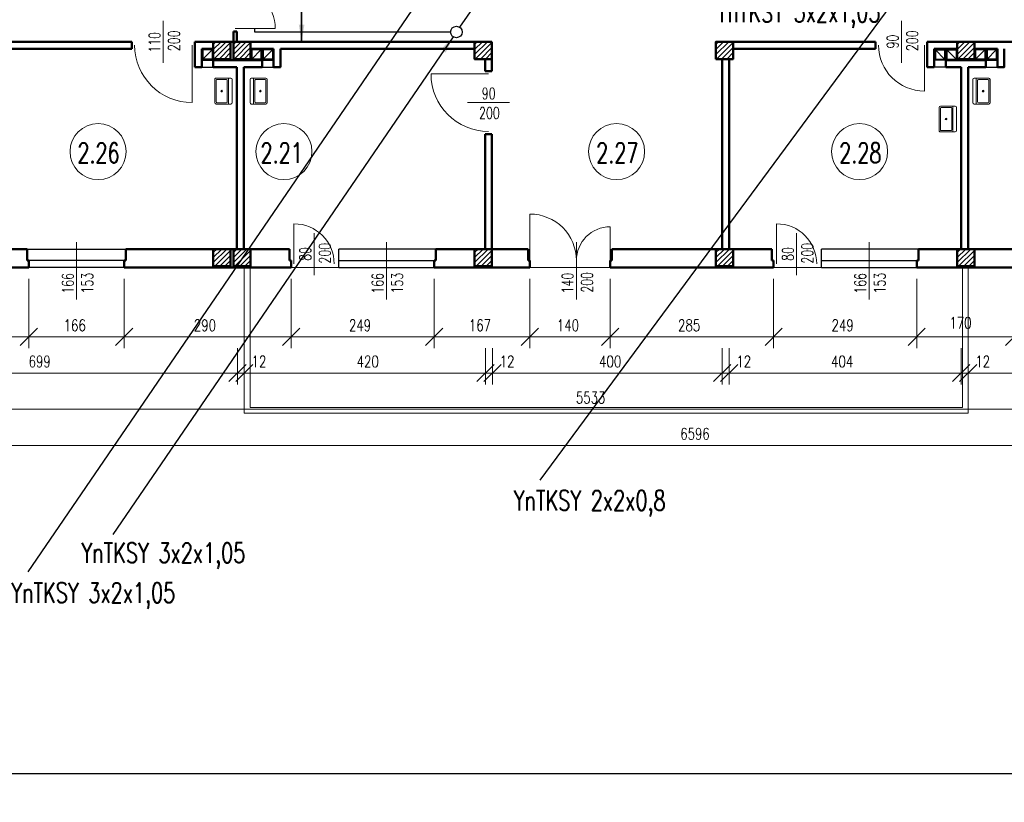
# Model space of a CAD drawing. Header units: millimetres. Extents: x -56112 to 30506, y -136199 to -2178.
# Tile 17 of 45: x -22526 to -5386, y -105999 to -92370. Entities that reach past the tile are written whole.
import ezdxf
from ezdxf.enums import TextEntityAlignment as Align

# ---------------------------------------------------------------- set-up
doc = ezdxf.new("R2010")
doc.units = ezdxf.units.MM
doc.header["$LTSCALE"] = 10
doc.header["$MEASUREMENT"] = 0
doc.header["$PDMODE"] = 35
doc.layers.get('0').update_dxf_attribs({"lineweight": 15})
for name, color, linetype, lineweight in [('L001', 1, 'Continuous', 18), ('L002', 2, 'Continuous', 25), ('L003', 3, 'Continuous', 50)]:
    doc.layers.add(name, color=color, linetype=linetype, lineweight=lineweight)
doc.layers.add('L004', color=4, linetype='Continuous')
doc.styles.get("Standard").update_dxf_attribs({"font": 'simplex.shx', "width": 0.75, "height": 200})
doc.dimstyles.new('1_100', dxfattribs={"dimtxt": 200, "dimasz": 300, "dimexe": 200, "dimexo": 200, "dimgap": 100, "dimtad": 1, "dimdec": 0, "dimlfac": 0.1, "dimtxsty": 'Standard', "dimblk": 'OBLIQUE', "dimcen": 250, "dimdle": 2, "dimclrt": 2, "dimadec": 0, "dimazin": 0, "dimtfac": 1, "dimtdec": 0, "dimtmove": 1, "dimatfit": 3, "dimfxl": 1, "dimarcsym": 0})
pattern_1 = [(45, (-29400, -54957.545), (-44.19417, 44.19417), [])]
pattern_2 = [(45, (-29750, -54957.545), (-44.19417, 44.19417), [])]
pattern_3 = [(45, (-25200, -54957.545), (-44.19417, 44.19417), [])]
pattern_4 = [(45, (-21000, -54957.545), (-44.19417, 44.19417), [])]
pattern_5 = [(45, (-16800, -54957.545), (-44.19417, 44.19417), [])]

# ---------------------------------------------------------------- blocks, each defined once
blk = doc.blocks.new('Zlewozmywak pojedyńczy - góra')
blk.add_line((-15, -3.999996), (15, -3.999996))
for points in [[(-13.5, 0), (13.5, 0)], [(-15, -18.499996), (-15, -1.5)], [(-13.5, -17.499996), (-13.5, -6.499996)], [(-12.5, -5.499996), (12.5, -5.499996)], [(13.5, -6.499996), (13.5, -17.499996)], [(15, -1.5), (15, -18.499996)], [(13.5, -19.999996), (-13.5, -19.999996)], [(12.5, -18.499996), (-12.5, -18.499996)]]:
    blk.add_lwpolyline(points)
for radius in [1, 0.5]:
    blk.add_circle((0, -11.999996), radius)
for centre, radius, start, end in [((-13.5, -1.5), 1.5, 90, 180), ((-12.5, -6.499996), 1, 90, 180), ((12.5, -6.499996), 1, 0, 90), ((13.5, -1.5), 1.5, 0, 90), ((-13.5, -18.499996), 1.5, 180, 270), ((-12.5, -17.499996), 1, 180, 270), ((12.5, -17.499996), 1, 270, 0), ((13.5, -18.499996), 1.5, 270, 0)]:
    blk.add_arc(centre, radius, start, end)
blk = doc.blocks.new('_Oblique')
at = {"layer": 'L004', "color": 0, "lineweight": -2}
blk.add_line((-0.5, -0.5), (0.5, 0.5), dxfattribs=at)
blk = doc.blocks.new('*D1933')
at = {"layer": 'Defpoints'}
for p in [(-43796, -93024), (22164, -95784), (-10767, -99582), (22164, -99783)]:
    blk.add_point(p, dxfattribs=at)
at = {"layer": 'L001'}
for p, q in [((-43796, -93224), (-43796, -99983)), ((22164, -95984), (22164, -99983)), ((-43796, -99783), (22164, -99783))]:
    blk.add_line(p, q, dxfattribs=at)
at = {"layer": 'L001', "xscale": 300, "yscale": 300, "zscale": 300, "rotation": 180}
blk.add_blockref('_Oblique', (-43796, -99783), dxfattribs=at)
at = {"layer": 'L001', "xscale": 300, "yscale": 300, "zscale": 300}
blk.add_blockref('_Oblique', (22164, -99783), dxfattribs=at)
at = {"layer": 'L001', "color": 2, "linetype": 'Continuous', "width": 0.75}
blk.add_text('6596', height=200, dxfattribs=at).set_placement((-11028, -99582), align=Align.MIDDLE_LEFT)
blk = doc.blocks.new('*D1934')
at = {"layer": 'Defpoints'}
for p in [(-40196, -96684), (15134, -96684), (-12580, -98952), (15134, -99153)]:
    blk.add_point(p, dxfattribs=at)
at = {"layer": 'L001'}
for p, q in [((-40196, -96884), (-40196, -99353)), ((15134, -96884), (15134, -99353)), ((-40196, -99153), (15134, -99153))]:
    blk.add_line(p, q, dxfattribs=at)
at = {"layer": 'L001', "xscale": 300, "yscale": 300, "zscale": 300, "rotation": 180}
blk.add_blockref('_Oblique', (-40196, -99153), dxfattribs=at)
at = {"layer": 'L001', "xscale": 300, "yscale": 300, "zscale": 300}
blk.add_blockref('_Oblique', (15134, -99153), dxfattribs=at)
at = {"layer": 'L001', "color": 2, "linetype": 'Continuous', "width": 0.75}
blk.add_text('5533', height=200, dxfattribs=at).set_placement((-12844, -98952), align=Align.MIDDLE_LEFT)
blk = doc.blocks.new('*D1947')
at = {"layer": 'Defpoints'}
for p in [(-6016, -97893), (-1936, -97893), (-4025, -98322), (-6016, -98523)]:
    blk.add_point(p, dxfattribs=at)
at = {"layer": 'L001'}
for p, q in [((-6016, -98093), (-6016, -98723)), ((-1936, -98093), (-1936, -98723)), ((-1936, -98523), (-6016, -98523))]:
    blk.add_line(p, q, dxfattribs=at)
at = {"layer": 'L001', "xscale": 300, "yscale": 300, "zscale": 300, "rotation": 180}
blk.add_blockref('_Oblique', (-6016, -98523), dxfattribs=at)
at = {"layer": 'L001', "xscale": 300, "yscale": 300, "zscale": 300}
blk.add_blockref('_Oblique', (-1936, -98523), dxfattribs=at)
at = {"layer": 'L001', "color": 2, "linetype": 'Continuous', "width": 0.75}
blk.add_text('408', height=200, dxfattribs=at).set_placement((-4218, -98322), align=Align.MIDDLE_LEFT)
blk = doc.blocks.new('*D1956')
at = {"layer": 'Defpoints'}
for p in [(-14296, -97893), (-10296, -97893), (-12247, -98322), (-14296, -98523)]:
    blk.add_point(p, dxfattribs=at)
at = {"layer": 'L001'}
for p, q in [((-14296, -98093), (-14296, -98723)), ((-10296, -98093), (-10296, -98723)), ((-10296, -98523), (-14296, -98523))]:
    blk.add_line(p, q, dxfattribs=at)
at = {"layer": 'L001', "xscale": 300, "yscale": 300, "zscale": 300, "rotation": 180}
blk.add_blockref('_Oblique', (-14296, -98523), dxfattribs=at)
at = {"layer": 'L001', "xscale": 300, "yscale": 300, "zscale": 300}
blk.add_blockref('_Oblique', (-10296, -98523), dxfattribs=at)
at = {"layer": 'L001', "color": 2, "linetype": 'Continuous', "width": 0.75}
blk.add_text('400', height=200, dxfattribs=at).set_placement((-12440, -98322), align=Align.MIDDLE_LEFT)
blk = doc.blocks.new('*D1957')
at = {"layer": 'Defpoints'}
for p in [(-12246, -96684), (-9401, -96684), (-10873, -97692), (-9401, -97893)]:
    blk.add_point(p, dxfattribs=at)
at = {"layer": 'L001'}
for p, q in [((-12246, -96884), (-12246, -98093)), ((-9401, -96884), (-9401, -98093)), ((-12246, -97893), (-9401, -97893))]:
    blk.add_line(p, q, dxfattribs=at)
at = {"layer": 'L001', "xscale": 300, "yscale": 300, "zscale": 300, "rotation": 180}
blk.add_blockref('_Oblique', (-12246, -97893), dxfattribs=at)
at = {"layer": 'L001', "xscale": 300, "yscale": 300, "zscale": 300}
blk.add_blockref('_Oblique', (-9401, -97893), dxfattribs=at)
at = {"layer": 'L001', "color": 2, "linetype": 'Continuous', "width": 0.75}
blk.add_text('285', height=200, dxfattribs=at).set_placement((-11065, -97692), align=Align.MIDDLE_LEFT)
blk = doc.blocks.new('*D1958')
at = {"layer": 'Defpoints'}
for p in [(-18616, -97893), (-14416, -97893), (-16467, -98322), (-18616, -98523)]:
    blk.add_point(p, dxfattribs=at)
at = {"layer": 'L001'}
for p, q in [((-18616, -98093), (-18616, -98723)), ((-14416, -98093), (-14416, -98723)), ((-14416, -98523), (-18616, -98523))]:
    blk.add_line(p, q, dxfattribs=at)
at = {"layer": 'L001', "xscale": 300, "yscale": 300, "zscale": 300, "rotation": 180}
blk.add_blockref('_Oblique', (-18616, -98523), dxfattribs=at)
at = {"layer": 'L001', "xscale": 300, "yscale": 300, "zscale": 300}
blk.add_blockref('_Oblique', (-14416, -98523), dxfattribs=at)
at = {"layer": 'L001', "color": 2, "linetype": 'Continuous', "width": 0.75}
blk.add_text('420', height=200, dxfattribs=at).set_placement((-16660, -98322), align=Align.MIDDLE_LEFT)
blk = doc.blocks.new('*D1959')
at = {"layer": 'Defpoints'}
for p in [(-13646, -96684), (-12246, -96684), (-12995, -97692), (-12246, -97893)]:
    blk.add_point(p, dxfattribs=at)
at = {"layer": 'L001'}
for p, q in [((-13646, -96884), (-13646, -98093)), ((-12246, -96884), (-12246, -98093)), ((-13646, -97893), (-12246, -97893))]:
    blk.add_line(p, q, dxfattribs=at)
at = {"layer": 'L001', "xscale": 300, "yscale": 300, "zscale": 300, "rotation": 180}
blk.add_blockref('_Oblique', (-13646, -97893), dxfattribs=at)
at = {"layer": 'L001', "xscale": 300, "yscale": 300, "zscale": 300}
blk.add_blockref('_Oblique', (-12246, -97893), dxfattribs=at)
at = {"layer": 'L001', "color": 2, "linetype": 'Continuous', "width": 0.75}
blk.add_text('140', height=200, dxfattribs=at).set_placement((-13174, -97692), align=Align.MIDDLE_LEFT)
blk = doc.blocks.new('*D1605')
at = {"layer": 'Defpoints'}
for p in [(-14416, -97893), (-14296, -97893), (-14416, -98523), (-14063, -98523)]:
    blk.add_point(p, dxfattribs=at)
at = {"layer": 'L001'}
for p, q in [((-14416, -98093), (-14416, -98723)), ((-14296, -98093), (-14296, -98723)), ((-14418, -98523), (-14416, -98523)), ((-14296, -98523), (-14416, -98523)), ((-13956, -98523), (-14296, -98523))]:
    blk.add_line(p, q, dxfattribs=at)
at = {"layer": 'L001', "xscale": 300, "yscale": 300, "zscale": 300}
blk.add_blockref('_Oblique', (-14416, -98523), dxfattribs=at)
at = {"layer": 'L001', "xscale": 300, "yscale": 300, "zscale": 300, "rotation": 180}
blk.add_blockref('_Oblique', (-14296, -98523), dxfattribs=at)
at = {"layer": 'L001', "color": 2, "linetype": 'Continuous', "width": 0.75}
blk.add_text('12', height=200, dxfattribs=at).set_placement((-14170, -98323), align=Align.MIDDLE_LEFT)
blk = doc.blocks.new('*D1960')
at = {"layer": 'Defpoints'}
for p in [(-15311, -96684), (-13646, -96684), (-14528, -97692), (-13646, -97893)]:
    blk.add_point(p, dxfattribs=at)
at = {"layer": 'L001'}
for p, q in [((-15311, -96884), (-15311, -98093)), ((-13646, -96884), (-13646, -98093)), ((-15311, -97893), (-13646, -97893))]:
    blk.add_line(p, q, dxfattribs=at)
at = {"layer": 'L001', "xscale": 300, "yscale": 300, "zscale": 300, "rotation": 180}
blk.add_blockref('_Oblique', (-15311, -97893), dxfattribs=at)
at = {"layer": 'L001', "xscale": 300, "yscale": 300, "zscale": 300}
blk.add_blockref('_Oblique', (-13646, -97893), dxfattribs=at)
at = {"layer": 'L001', "color": 2, "linetype": 'Continuous', "width": 0.75}
blk.add_text('167', height=200, dxfattribs=at).set_placement((-14706, -97692), align=Align.MIDDLE_LEFT)
blk = doc.blocks.new('*D1961')
at = {"layer": 'Defpoints'}
for p in [(-6911, -96684), (-5216, -96684), (-6164, -97649), (-5216, -97893)]:
    blk.add_point(p, dxfattribs=at)
at = {"layer": 'L001'}
for p, q in [((-6911, -96884), (-6911, -98093)), ((-5216, -96884), (-5216, -98093)), ((-6911, -97893), (-5216, -97893))]:
    blk.add_line(p, q, dxfattribs=at)
at = {"layer": 'L001', "xscale": 300, "yscale": 300, "zscale": 300, "rotation": 180}
blk.add_blockref('_Oblique', (-6911, -97893), dxfattribs=at)
at = {"layer": 'L001', "xscale": 300, "yscale": 300, "zscale": 300}
blk.add_blockref('_Oblique', (-5216, -97893), dxfattribs=at)
at = {"layer": 'L001', "color": 2, "linetype": 'Continuous', "width": 0.75}
blk.add_text('170', height=200, dxfattribs=at).set_placement((-6342, -97649), align=Align.MIDDLE_LEFT)
blk = doc.blocks.new('*D1962')
at = {"layer": 'Defpoints'}
for p in [(-9401, -96684), (-6911, -96684), (-8205, -97692), (-6911, -97893)]:
    blk.add_point(p, dxfattribs=at)
at = {"layer": 'L001'}
for p, q in [((-9401, -96884), (-9401, -98093)), ((-6911, -96884), (-6911, -98093)), ((-9401, -97893), (-6911, -97893))]:
    blk.add_line(p, q, dxfattribs=at)
at = {"layer": 'L001', "xscale": 300, "yscale": 300, "zscale": 300, "rotation": 180}
blk.add_blockref('_Oblique', (-9401, -97893), dxfattribs=at)
at = {"layer": 'L001', "xscale": 300, "yscale": 300, "zscale": 300}
blk.add_blockref('_Oblique', (-6911, -97893), dxfattribs=at)
at = {"layer": 'L001', "color": 2, "linetype": 'Continuous', "width": 0.75}
blk.add_text('249', height=200, dxfattribs=at).set_placement((-8394, -97692), align=Align.MIDDLE_LEFT)
blk = doc.blocks.new('*D1609')
at = {"layer": 'Defpoints'}
for p in [(-6136, -97893), (-6016, -97893), (-6136, -98523), (-5783, -98523)]:
    blk.add_point(p, dxfattribs=at)
at = {"layer": 'L001'}
for p, q in [((-6136, -98093), (-6136, -98723)), ((-6016, -98093), (-6016, -98723)), ((-6138, -98523), (-6136, -98523)), ((-6016, -98523), (-6136, -98523)), ((-5676, -98523), (-6016, -98523))]:
    blk.add_line(p, q, dxfattribs=at)
at = {"layer": 'L001', "xscale": 300, "yscale": 300, "zscale": 300}
blk.add_blockref('_Oblique', (-6136, -98523), dxfattribs=at)
at = {"layer": 'L001', "xscale": 300, "yscale": 300, "zscale": 300, "rotation": 180}
blk.add_blockref('_Oblique', (-6016, -98523), dxfattribs=at)
at = {"layer": 'L001', "color": 2, "linetype": 'Continuous', "width": 0.75}
blk.add_text('12', height=200, dxfattribs=at).set_placement((-5890, -98323), align=Align.MIDDLE_LEFT)
blk = doc.blocks.new('*D1967')
at = {"layer": 'Defpoints'}
for p in [(-25726, -97893), (-18736, -97893), (-22182, -98322), (-25726, -98523)]:
    blk.add_point(p, dxfattribs=at)
at = {"layer": 'L001'}
for p, q in [((-25726, -98093), (-25726, -98723)), ((-18736, -98093), (-18736, -98723)), ((-18736, -98523), (-25726, -98523))]:
    blk.add_line(p, q, dxfattribs=at)
at = {"layer": 'L001', "xscale": 300, "yscale": 300, "zscale": 300, "rotation": 180}
blk.add_blockref('_Oblique', (-25726, -98523), dxfattribs=at)
at = {"layer": 'L001', "xscale": 300, "yscale": 300, "zscale": 300}
blk.add_blockref('_Oblique', (-18736, -98523), dxfattribs=at)
at = {"layer": 'L001', "color": 2, "linetype": 'Continuous', "width": 0.75}
blk.add_text('699', height=200, dxfattribs=at).set_placement((-22371, -98322), align=Align.MIDDLE_LEFT)
blk = doc.blocks.new('*D1974')
at = {"layer": 'Defpoints'}
for p in [(-17801, -96684), (-15311, -96684), (-16605, -97692), (-15311, -97893)]:
    blk.add_point(p, dxfattribs=at)
at = {"layer": 'L001'}
for p, q in [((-17801, -96884), (-17801, -98093)), ((-15311, -96884), (-15311, -98093)), ((-17801, -97893), (-15311, -97893))]:
    blk.add_line(p, q, dxfattribs=at)
at = {"layer": 'L001', "xscale": 300, "yscale": 300, "zscale": 300, "rotation": 180}
blk.add_blockref('_Oblique', (-17801, -97893), dxfattribs=at)
at = {"layer": 'L001', "xscale": 300, "yscale": 300, "zscale": 300}
blk.add_blockref('_Oblique', (-15311, -97893), dxfattribs=at)
at = {"layer": 'L001', "color": 2, "linetype": 'Continuous', "width": 0.75}
blk.add_text('249', height=200, dxfattribs=at).set_placement((-16794, -97692), align=Align.MIDDLE_LEFT)
blk = doc.blocks.new('*D1626')
at = {"layer": 'Defpoints'}
for p in [(-18736, -97893), (-18616, -97893), (-18736, -98523), (-18383, -98523)]:
    blk.add_point(p, dxfattribs=at)
at = {"layer": 'L001'}
for p, q in [((-18736, -98093), (-18736, -98723)), ((-18616, -98093), (-18616, -98723)), ((-18738, -98523), (-18736, -98523)), ((-18616, -98523), (-18736, -98523)), ((-18276, -98523), (-18616, -98523))]:
    blk.add_line(p, q, dxfattribs=at)
at = {"layer": 'L001', "xscale": 300, "yscale": 300, "zscale": 300}
blk.add_blockref('_Oblique', (-18736, -98523), dxfattribs=at)
at = {"layer": 'L001', "xscale": 300, "yscale": 300, "zscale": 300, "rotation": 180}
blk.add_blockref('_Oblique', (-18616, -98523), dxfattribs=at)
at = {"layer": 'L001', "color": 2, "linetype": 'Continuous', "width": 0.75}
blk.add_text('12', height=200, dxfattribs=at).set_placement((-18490, -98323), align=Align.MIDDLE_LEFT)
blk = doc.blocks.new('*D1975')
at = {"layer": 'Defpoints'}
for p in [(-22366, -96684), (-20706, -96684), (-21585, -97692), (-20706, -97893)]:
    blk.add_point(p, dxfattribs=at)
at = {"layer": 'L001'}
for p, q in [((-22366, -96884), (-22366, -98093)), ((-20706, -96884), (-20706, -98093)), ((-22366, -97893), (-20706, -97893))]:
    blk.add_line(p, q, dxfattribs=at)
at = {"layer": 'L001', "xscale": 300, "yscale": 300, "zscale": 300, "rotation": 180}
blk.add_blockref('_Oblique', (-22366, -97893), dxfattribs=at)
at = {"layer": 'L001', "xscale": 300, "yscale": 300, "zscale": 300}
blk.add_blockref('_Oblique', (-20706, -97893), dxfattribs=at)
at = {"layer": 'L001', "color": 2, "linetype": 'Continuous', "width": 0.75}
blk.add_text('166', height=200, dxfattribs=at).set_placement((-21760, -97692), align=Align.MIDDLE_LEFT)
blk = doc.blocks.new('*D1976')
at = {"layer": 'Defpoints'}
for p in [(-24066, -96684), (-22366, -96684), (-23265, -97692), (-22366, -97893)]:
    blk.add_point(p, dxfattribs=at)
at = {"layer": 'L001'}
for p, q in [((-24066, -96884), (-24066, -98093)), ((-22366, -96884), (-22366, -98093)), ((-24066, -97893), (-22366, -97893))]:
    blk.add_line(p, q, dxfattribs=at)
at = {"layer": 'L001', "xscale": 300, "yscale": 300, "zscale": 300, "rotation": 180}
blk.add_blockref('_Oblique', (-24066, -97893), dxfattribs=at)
at = {"layer": 'L001', "xscale": 300, "yscale": 300, "zscale": 300}
blk.add_blockref('_Oblique', (-22366, -97893), dxfattribs=at)
at = {"layer": 'L001', "color": 2, "linetype": 'Continuous', "width": 0.75}
blk.add_text('170', height=200, dxfattribs=at).set_placement((-23444, -97692), align=Align.MIDDLE_LEFT)
blk = doc.blocks.new('*D1990')
at = {"layer": 'Defpoints'}
for p in [(-10176, -97893), (-6136, -97893), (-8205, -98322), (-10176, -98523)]:
    blk.add_point(p, dxfattribs=at)
at = {"layer": 'L001'}
for p, q in [((-10176, -98093), (-10176, -98723)), ((-6136, -98093), (-6136, -98723)), ((-6136, -98523), (-10176, -98523))]:
    blk.add_line(p, q, dxfattribs=at)
at = {"layer": 'L001', "xscale": 300, "yscale": 300, "zscale": 300, "rotation": 180}
blk.add_blockref('_Oblique', (-10176, -98523), dxfattribs=at)
at = {"layer": 'L001', "xscale": 300, "yscale": 300, "zscale": 300}
blk.add_blockref('_Oblique', (-6136, -98523), dxfattribs=at)
at = {"layer": 'L001', "color": 2, "linetype": 'Continuous', "width": 0.75}
blk.add_text('404', height=200, dxfattribs=at).set_placement((-8401, -98322), align=Align.MIDDLE_LEFT)
blk = doc.blocks.new('*D1702')
at = {"layer": 'Defpoints'}
for p in [(-10296, -97893), (-10176, -97893), (-10296, -98523), (-9943, -98523)]:
    blk.add_point(p, dxfattribs=at)
at = {"layer": 'L001'}
for p, q in [((-10296, -98093), (-10296, -98723)), ((-10176, -98093), (-10176, -98723)), ((-10298, -98523), (-10296, -98523)), ((-10176, -98523), (-10296, -98523)), ((-9836, -98523), (-10176, -98523))]:
    blk.add_line(p, q, dxfattribs=at)
at = {"layer": 'L001', "xscale": 300, "yscale": 300, "zscale": 300}
blk.add_blockref('_Oblique', (-10296, -98523), dxfattribs=at)
at = {"layer": 'L001', "xscale": 300, "yscale": 300, "zscale": 300, "rotation": 180}
blk.add_blockref('_Oblique', (-10176, -98523), dxfattribs=at)
at = {"layer": 'L001', "color": 2, "linetype": 'Continuous', "width": 0.75}
blk.add_text('12', height=200, dxfattribs=at).set_placement((-10050, -98323), align=Align.MIDDLE_LEFT)
blk = doc.blocks.new('*D1991')
at = {"layer": 'Defpoints'}
for p in [(-20706, -96684), (-17801, -96684), (-19303, -97692), (-17801, -97893)]:
    blk.add_point(p, dxfattribs=at)
at = {"layer": 'L001'}
for p, q in [((-20706, -96884), (-20706, -98093)), ((-17801, -96884), (-17801, -98093)), ((-20706, -97893), (-17801, -97893))]:
    blk.add_line(p, q, dxfattribs=at)
at = {"layer": 'L001', "xscale": 300, "yscale": 300, "zscale": 300, "rotation": 180}
blk.add_blockref('_Oblique', (-20706, -97893), dxfattribs=at)
at = {"layer": 'L001', "xscale": 300, "yscale": 300, "zscale": 300}
blk.add_blockref('_Oblique', (-17801, -97893), dxfattribs=at)
at = {"layer": 'L001', "color": 2, "linetype": 'Continuous', "width": 0.75}
blk.add_text('290', height=200, dxfattribs=at).set_placement((-19495, -97692), align=Align.MIDDLE_LEFT)

msp = doc.modelspace()

# ---------------------------------------------------------------- hatches: boundary and pattern name
at = {"layer": 'L001'}
h = msp.add_hatch(dxfattribs=at)
h.set_pattern_fill('ANSI31', color=256, scale=500, style=0)
h.set_pattern_definition(pattern_2)
h.paths.add_polyline_path([(-18856, -92754.4), (-19156, -92754.4), (-19156, -93054.4), (-18856, -93054.4)], flags=16)
h = msp.add_hatch(dxfattribs=at)
h.set_pattern_fill('ANSI31', color=256, scale=500, style=0)
h.set_pattern_definition(pattern_1)
h.paths.add_polyline_path([(-18506, -92754.4), (-18806, -92754.4), (-18806, -93054.4), (-18506, -93054.4)], flags=16)
h = msp.add_hatch(dxfattribs=at)
h.set_pattern_fill('ANSI31', color=256, scale=500, style=0)
h.set_pattern_definition(pattern_3)
h.paths.add_polyline_path([(-14306, -92754.4), (-14606, -92754.4), (-14606, -93054.4), (-14306, -93054.4)], flags=16)
h = msp.add_hatch(dxfattribs=at)
h.set_pattern_fill('ANSI31', color=256, scale=500, style=0)
h.set_pattern_definition(pattern_4)
h.paths.add_polyline_path([(-10106, -92754.4), (-10406, -92754.4), (-10406, -93054.4), (-10106, -93054.4)], flags=16)
h = msp.add_hatch(dxfattribs=at)
h.set_pattern_fill('ANSI31', color=256, scale=500, style=0)
h.set_pattern_definition(pattern_5)
h.paths.add_polyline_path([(-5906, -92754.4), (-6206, -92754.4), (-6206, -93054.4), (-5906, -93054.4)], flags=16)
h = msp.add_hatch(dxfattribs=at)
h.set_pattern_fill('ANSI31', color=256, scale=500, style=0)
h.set_pattern_definition(pattern_2)
h.paths.add_polyline_path([(-18856, -96364.4), (-19156, -96364.4), (-19156, -96664.4), (-18856, -96664.4)], flags=16)
h = msp.add_hatch(dxfattribs=at)
h.set_pattern_fill('ANSI31', color=256, scale=500, style=0)
h.set_pattern_definition(pattern_1)
h.paths.add_polyline_path([(-18506, -96364.4), (-18806, -96364.4), (-18806, -96664.4), (-18506, -96664.4)], flags=16)
h = msp.add_hatch(dxfattribs=at)
h.set_pattern_fill('ANSI31', color=256, scale=500, style=0)
h.set_pattern_definition(pattern_3)
h.paths.add_polyline_path([(-14306, -96364.4), (-14606, -96364.4), (-14606, -96664.4), (-14306, -96664.4)], flags=16)
h = msp.add_hatch(dxfattribs=at)
h.set_pattern_fill('ANSI31', color=256, scale=500, style=0)
h.set_pattern_definition(pattern_4)
h.paths.add_polyline_path([(-10106, -96364.4), (-10406, -96364.4), (-10406, -96664.4), (-10106, -96664.4)], flags=16)
h = msp.add_hatch(dxfattribs=at)
h.set_pattern_fill('ANSI31', color=256, scale=500, style=0)
h.set_pattern_definition(pattern_5)
h.paths.add_polyline_path([(-5906, -96364.4), (-6206, -96364.4), (-6206, -96664.4), (-5906, -96664.4)], flags=16)

# ---------------------------------------------------------------- linework, layer by layer
at = {"layer": 'Defpoints'}
msp.add_3dface([(-51868.7, -76799.4, 0), (30505.6, -76799.4, 0), (30505.6, -106499.4, 0), (-51868.7, -106499.4, 0)], dxfattribs=at)
at = {"layer": 'L001'}
for p, q in [((-20026, -92389.8), (-20026, -93118.9)), ((-18776, -92524.4), (-18076, -92524.4)), ((-7176, -92389.8), (-7176, -93118.9)), ((-19526, -92812.6, 70), (-19526, -93812.6, 70)), ((-6776, -92812.6, 70), (-6776, -93612.6, 70)), ((-14366, -93314.4), (-15366, -93314.4)), ((-14001.5, -93814.4), (-14730.6, -93814.4)), ((-13646, -96564.4), (-13646, -95754.4)), ((-17751, -96624.4, 70), (-17751, -95924.4, 70)), ((-12246, -96564.4), (-12246, -95974.4)), ((-9351, -96624.4, 70), (-9351, -95924.4, 70)), ((-17401, -96089.6), (-17401, -96818.7)), ((-9001, -96089.6), (-9001, -96818.7)), ((-21536, -96246.9), (-21536, -97243.1)), ((-16141, -96246.9), (-16141, -97243.1)), ((-12836, -96246.9), (-12836, -97243.1)), ((-7741, -96246.9), (-7741, -97243.1)), ((-18616, -96684.4), (-18616, -99224.4)), ((-18516, -96684.4), (-18516, -99124.4)), ((-16971, -96684.4), (-17801, -96684.4)), ((-13646, -96684.4), (-12246, -96684.4)), ((-8571, -96684.4), (-9401, -96684.4)), ((-6116, -96684.4), (-6116, -99124.4)), ((-6016, -96684.4), (-6016, -99224.4)), ((-6016, -99224.4), (-18616, -99224.4)), ((-6116, -99124.4), (-18516, -99124.4))]:
    msp.add_line(p, q, dxfattribs=at)
for centre in [(-21160.6, -94667.6), (-17926.1, -94667.6), (-12135.7, -94667.6), (-7905.2, -94667.6)]:
    msp.add_circle(centre, 488.1, dxfattribs=at)
for centre, radius, start, end in [((-18776, -92524.4), 700, 0, 90), ((-19526, -92812.6, 70), 1000, 180, 270), ((-6776, -92812.6, 70), 800, 180, 270), ((-14366, -93314.4), 1000, 180, 270), ((-13646, -96564.4), 810, 0, 90), ((-17751, -96624.4, 70), 700, 0, 90), ((-12246, -96564.4), 590, 90, 180), ((-9351, -96624.4, 70), 700, 0, 90)]:
    msp.add_arc(centre, radius, start, end, dxfattribs=at)
at = {"layer": 'L002'}
for p, q in [((-19336, -92894.4), (-19336, -93054.4)), ((-19336, -93054.4), (-19176, -92894.4)), ((-19176, -92894.4), (-19336, -92894.4)), ((-19176, -92894.4), (-19176, -93054.4)), ((-18486, -92894.4), (-18486, -93054.4)), ((-18486, -93054.4), (-18326, -92894.4)), ((-18326, -92894.4), (-18486, -92894.4)), ((-18326, -92894.4), (-18326, -93054.4)), ((-18286, -93054.4), (-18126, -92894.4)), ((-18286, -92894.4), (-18286, -93054.4)), ((-18126, -92894.4), (-18286, -92894.4)), ((-18126, -92894.4), (-18126, -93054.4)), ((-6426, -93054.4), (-6586, -92894.4)), ((-6586, -92894.4), (-6586, -93054.4)), ((-6586, -92894.4), (-6426, -92894.4)), ((-6426, -92894.4), (-6426, -93054.4)), ((-6226, -93054.4), (-6386, -92894.4)), ((-6386, -92894.4), (-6386, -93054.4)), ((-6386, -92894.4), (-6226, -92894.4)), ((-6226, -92894.4), (-6226, -93054.4)), ((-5886, -93054.4), (-5726, -92894.4)), ((-5886, -92894.4), (-5886, -93054.4)), ((-5726, -92894.4), (-5886, -92894.4)), ((-5726, -92894.4), (-5726, -93054.4)), ((-5686, -93054.4), (-5526, -92894.4)), ((-5526, -92894.4), (-5686, -92894.4)), ((-5686, -92894.4), (-5686, -93054.4)), ((-5526, -92894.4), (-5526, -93054.4)), ((-19176, -93054.4), (-19336, -93054.4)), ((-18326, -93054.4), (-18486, -93054.4)), ((-18126, -93054.4), (-18286, -93054.4)), ((-6586, -93054.4), (-6426, -93054.4)), ((-6386, -93054.4), (-6226, -93054.4)), ((-5726, -93054.4), (-5886, -93054.4)), ((-5526, -93054.4), (-5686, -93054.4)), ((-19356, -93074.4), (-19156, -93074.4)), ((-19356, -93194.4), (-19156, -93194.4)), ((-18306, -93074.4), (-18106, -93074.4)), ((-18306, -93194.4), (-18106, -93194.4)), ((-6406, -93074.4), (-6606, -93074.4)), ((-6406, -93194.4), (-6606, -93194.4)), ((-5706, -93074.4), (-5506, -93074.4)), ((-5706, -93194.4), (-5506, -93194.4)), ((-22396, -96364.4), (-20676, -96364.4)), ((-15281, -96364.4), (-16971, -96364.4)), ((-16971, -96684.4), (-16971, -96364.4)), ((-6881, -96364.4), (-8571, -96364.4)), ((-8571, -96684.4), (-8571, -96364.4)), ((-20706, -96564.4), (-22366, -96564.4)), ((-16971, -96564.4), (-15311, -96564.4)), ((-8571, -96564.4), (-6911, -96564.4)), ((-20706, -96684.4), (-22366, -96684.4)), ((-16971, -96684.4), (-15311, -96684.4)), ((-8571, -96684.4), (-6911, -96684.4))]:
    msp.add_line(p, q, dxfattribs=at)
at = {"layer": 'L003'}
for p, q in [((-18746, -92574.4), (-18806, -92574.4)), ((-18806, -92574.4), (-18806, -92754.4)), ((-18746, -92574.4), (-18746, -92754.4)), ((-20576, -92754.4), (-27876, -92754.4)), ((-20576, -92874.4), (-23056, -92874.4)), ((-20576, -92754.4), (-20576, -92874.4)), ((-14306, -92754.4), (-19476, -92754.4)), ((-19476, -92754.4), (-19476, -93194.4)), ((-19356, -92874.4), (-19356, -93194.4)), ((-19356, -92874.4), (-19156, -92874.4)), ((-18506, -92874.4), (-18506, -93074.4)), ((-18106, -92874.4), (-18506, -92874.4)), ((-18106, -92874.4), (-18396, -92874.4)), ((-18306, -92874.4), (-18306, -93194.4)), ((-14606, -92874.4), (-17986, -92874.4)), ((-14306, -93264.4), (-14306, -92754.4)), ((-10106, -92754.4), (-7626, -92754.4)), ((-10106, -92874.4), (-7626, -92874.4)), ((-3621, -92754.4), (-6726, -92754.4)), ((-6206, -92874.4), (-6606, -92874.4)), ((-6606, -92874.4), (-6206, -92874.4)), ((-6606, -92874.4), (-6316, -92874.4)), ((-6406, -92874.4), (-6406, -93194.4)), ((-6206, -92874.4), (-6206, -93074.4)), ((-5506, -92874.4), (-5906, -92874.4)), ((-5906, -92874.4), (-5906, -93074.4)), ((-5506, -92874.4), (-5796, -92874.4)), ((-5706, -92874.4), (-5706, -93194.4)), ((-14426, -93264.4), (-14426, -93054.4)), ((-10296, -93054.4), (-10296, -96364.4)), ((-10176, -93054.4), (-10176, -96364.4)), ((-18306, -93074.4), (-19156, -93074.4)), ((-19156, -93194.4), (-18746, -93194.4)), ((-18746, -93194.4), (-18746, -96364.4)), ((-18626, -93194.4), (-18626, -96364.4)), ((-5706, -93074.4), (-6406, -93074.4)), ((-6136, -93194.4), (-6136, -96364.4)), ((-6016, -93194.4), (-6016, -96364.4)), ((-14306, -93264.4), (-14426, -93264.4)), ((-14426, -94364.4), (-14426, -96364.4)), ((-14306, -94364.4), (-14426, -94364.4)), ((-14306, -94364.4), (-14306, -96364.4)), ((-22396, -96364.4), (-23356, -96364.4)), ((-22396, -96364.4), (-22396, -96564.4)), ((-17831, -96364.4), (-20676, -96364.4)), ((-20676, -96364.4), (-20676, -96564.4)), ((-17831, -96364.4), (-17831, -96564.4)), ((-14316, -96364.4), (-15281, -96364.4)), ((-15281, -96364.4), (-15281, -96564.4)), ((-13676, -96364.4), (-14306, -96364.4)), ((-13676, -96364.4), (-13676, -96564.4)), ((-9431, -96364.4), (-12216, -96364.4)), ((-12216, -96364.4), (-12216, -96564.4)), ((-9431, -96364.4), (-9431, -96564.4)), ((-6206, -96364.4), (-6881, -96364.4)), ((-6881, -96364.4), (-6881, -96564.4)), ((-5246, -96364.4), (-5906, -96364.4)), ((-22366, -96564.4), (-22396, -96564.4)), ((-22366, -96684.4), (-22366, -96564.4)), ((-20706, -96684.4), (-20706, -96564.4)), ((-20706, -96564.4), (-20676, -96564.4)), ((-17831, -96564.4), (-17801, -96564.4)), ((-17801, -96684.4), (-17801, -96564.4)), ((-15311, -96684.4), (-15311, -96564.4)), ((-15311, -96564.4), (-15281, -96564.4)), ((-13676, -96564.4), (-13646, -96564.4)), ((-13646, -96684.4), (-13646, -96564.4)), ((-12246, -96564.4), (-12216, -96564.4)), ((-12246, -96684.4), (-12246, -96564.4)), ((-9431, -96564.4), (-9401, -96564.4)), ((-9401, -96684.4), (-9401, -96564.4)), ((-6911, -96684.4), (-6911, -96564.4)), ((-6911, -96564.4), (-6881, -96564.4)), ((-22366, -96684.4), (-24066, -96684.4)), ((-17801, -96684.4), (-20706, -96684.4)), ((-13646, -96684.4), (-15311, -96684.4)), ((-9401, -96684.4), (-12246, -96684.4)), ((-5216, -96684.4), (-6911, -96684.4))]:
    msp.add_line(p, q, dxfattribs=at)
at = {"layer": 'L003', "flags": 128}
for points in [[(-19156, -93054.4), (-18856, -93054.4), (-18856, -92754.4), (-19156, -92754.4)], [(-18806, -93054.4), (-18506, -93054.4), (-18506, -92754.4), (-18806, -92754.4)], [(-10406, -93054.4), (-10106, -93054.4), (-10106, -92754.4), (-10406, -92754.4)], [(-6206, -93054.4), (-5906, -93054.4), (-5906, -92754.4), (-6206, -92754.4)], [(-19156, -96664.4), (-18856, -96664.4), (-18856, -96364.4), (-19156, -96364.4)], [(-18806, -96664.4), (-18506, -96664.4), (-18506, -96364.4), (-18806, -96364.4)], [(-14606, -96664.4), (-14306, -96664.4), (-14306, -96364.4), (-14606, -96364.4)], [(-10406, -96664.4), (-10106, -96664.4), (-10106, -96364.4), (-10406, -96364.4)], [(-6206, -96664.4), (-5906, -96664.4), (-5906, -96364.4), (-6206, -96364.4)]]:
    msp.add_lwpolyline(points, close=True, dxfattribs=at)
for points in [[(-19156, -93194.4), (-19156, -92874.4)], [(-18106, -93194.4), (-18106, -92874.4)], [(-18106, -93194.4), (-17986, -93194.4), (-17986, -92874.4)], [(-14306, -92754.4), (-14606, -92754.4), (-14606, -93054.4), (-14306, -93054.4), (-14306, -92754.4)], [(-7626, -92754.4), (-7626, -92874.4)], [(-6726, -92754.4), (-6726, -93194.4), (-6606, -93194.4)], [(-6606, -93194.4), (-6606, -92874.4)], [(-5506, -93194.4), (-5506, -92874.4)], [(-5506, -93194.4), (-5386, -93194.4), (-5386, -92874.4)], [(-19476, -93194.4), (-19356, -93194.4)], [(-18626, -93194.4), (-18306, -93194.4)], [(-6406, -93194.4), (-6136, -93194.4)], [(-6016, -93194.4), (-5706, -93194.4)]]:
    msp.add_lwpolyline(points, dxfattribs=at)
at = {"layer": 'L004'}
for p, q in [((-18430.4, -92584.4), (-18430.4, -92524.4)), ((-15024.2, -92584.4), (-18430.4, -92584.4))]:
    msp.add_line(p, q, dxfattribs=at)
msp.add_circle((-14924.2, -92584.4), 100, dxfattribs=at)
msp.add_3dface([(29505.6, -77799.4, 0), (-50868.7, -77799.4, 0), (-50868.7, -105499.4, 0), (29505.6, -105499.4, 0)], dxfattribs=at)

# ---------------------------------------------------------------- block references
at = {"layer": 'L001', "xscale": 14.99999999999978, "zscale": 15}
for p, yscale, rotation in [((-18829.3, -93613.1), -15.00000000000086, 89.99999999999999), ((-18516.2, -93613.1), 15.00000000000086, 90), ((-5934.6, -93613.1), 15.00000000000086, 90), ((-6219.8, -94099.7), 15.00000000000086, 270)]:
    msp.add_blockref('Zlewozmywak pojedyńczy - góra', p, dxfattribs=dict(at, yscale=yscale, rotation=rotation))

# ---------------------------------------------------------------- texts
at = {"layer": 'L001', "width": 0.7}
for s, p in [('110', (-20018.5, -92764.2)), ('200', (-19679.2, -92737.5)), ('90', (-7168.5, -92749.8)), ('200', (-6829.2, -92737.5)), ('200', (-17054.2, -96437.3)), ('200', (-8654.2, -96437.3)), ('80', (-17393.5, -96449.6)), ('80', (-8993.5, -96449.6)), ('166', (-21528.5, -96960.7)), ('153', (-21189.2, -96957.3)), ('166', (-16133.5, -96960.7)), ('153', (-15794.2, -96957.3)), ('140', (-12828.5, -96957.3)), ('200', (-12489.2, -96944)), ('166', (-7733.5, -96960.7)), ('153', (-7394.2, -96957.3))]:
    msp.add_text(s, height=200, rotation=90, dxfattribs=at).set_placement(p, align=Align.BOTTOM_CENTER)
for s, height, p in [('90', 200, (-14361.4, -93815.3)), ('200', 200, (-14349.2, -94154.8)), ('2.26', 350, (-21153.6, -94969.4)), ('2.21', 350, (-17965.8, -94969.4)), ('2.27', 350, (-12122.9, -94969.4)), ('2.28', 350, (-7892.3, -94969.4))]:
    msp.add_text(s, height=height, dxfattribs=at).set_placement(p, align=Align.BOTTOM_CENTER)
at = {"layer": 'L003', "width": 0.7}
for s, p in [('YnTKSY 3x2x1,05', (-8969.8, -92516.2)), ('YnTKSY 2x2x0,8', (-12605.6, -101021.6)), ('YnTKSY 3x2x1,05', (-20026.5, -101934.4)), ('YnTKSY 3x2x1,05', (-21247.2, -102629.2))]:
    msp.add_text(s, height=350, rotation=360, dxfattribs=at).set_placement(p, align=Align.BOTTOM_CENTER)

# ---------------------------------------------------------------- dimensions: what is measured, and where the dimension line sits
at = {"layer": 'L001'}
for base, p1, p2, picture, middle in [((22164, -99783.4), (-43796, -93024.4), (22164, -95784.4), '*D1933', (-10767, -99582.4)), ((15134, -99153.4), (-40196, -96684.4), (15134, -96684.4), '*D1934', (-12580, -98952.3)), ((-22366, -97893.3), (-24066, -96684.4), (-22366, -96684.4), '*D1976', (-23265, -97692.3)), ((-20706, -97893.3), (-22366, -96684.4), (-20706, -96684.4), '*D1975', (-21585, -97692.3)), ((-17801.0029785, -97893.2914633), (-20706.0029785, -96684.3560405), (-17801.0029785, -96684.3560405), '*D1991', (-19302.5029785, -97692.2624999)), ((-15311, -97893.3), (-17801, -96684.4), (-15311, -96684.4), '*D1974', (-16605, -97692.3)), ((-13646.0029785, -97893.2914633), (-15311.0029785, -96684.3560405), (-13646.0029785, -96684.3560405), '*D1960', (-14527.5029785, -97692.2624999)), ((-12246, -97893.3), (-13646, -96684.4), (-12246, -96684.4), '*D1959', (-12995, -97692.3)), ((-9401.0029785, -97893.2914633), (-12246.0029785, -96684.3560405), (-9401.0029785, -96684.3560405), '*D1957', (-10872.5029785, -97692.2624999)), ((-6911, -97893.3), (-9401, -96684.4), (-6911, -96684.4), '*D1962', (-8205, -97692.3)), ((-5216.0029785, -97893.2914633), (-6911.0029785, -96684.3560405), (-5216.0029785, -96684.3560405), '*D1961', (-6163.5029785, -97649.4641367))]:
    dim = msp.add_linear_dim(base=base, p1=p1, p2=p2, dimstyle='1_100', override={"dimtad": 0}, dxfattribs=at)
    dim.commit()
    dim.dimension.update_dxf_attribs({"geometry": picture, "text_midpoint": middle, "dimtype": 160})
for base, p1, p2, picture, middle in [((-25726, -98523.3), (-18736, -97893.3), (-25726, -97893.3), '*D1967', (-22182, -98322.3)), ((-18616, -98523.3), (-14416, -97893.3), (-18616, -97893.3), '*D1958', (-16467, -98322.3)), ((-14296, -98523.3), (-10296, -97893.3), (-14296, -97893.3), '*D1956', (-12247, -98322.3)), ((-10176, -98523.3), (-6136, -97893.3), (-10176, -97893.3), '*D1990', (-8205, -98322.3)), ((-6016, -98523.3), (-1936, -97893.3), (-6016, -97893.3), '*D1947', (-4025, -98322.3))]:
    dim = msp.add_linear_dim(base=base, p1=p1, p2=p2, angle=180, dimstyle='1_100', override={"dimtad": 0}, dxfattribs=at)
    dim.commit()
    dim.dimension.update_dxf_attribs({"geometry": picture, "text_midpoint": middle, "dimtype": 160})
for base, p1, p2, picture, middle in [((-18736, -98523.3), (-18616, -97893.3), (-18736, -97893.3), '*D1626', (-18382.8, -98523.3)), ((-14416, -98523.3), (-14296, -97893.3), (-14416, -97893.3), '*D1605', (-14062.8, -98523.3)), ((-10296, -98523.3), (-10176, -97893.3), (-10296, -97893.3), '*D1702', (-9942.8, -98523.3)), ((-6136, -98523.3), (-6016, -97893.3), (-6136, -97893.3), '*D1609', (-5782.8, -98523.3))]:
    dim = msp.add_linear_dim(base=base, p1=p1, p2=p2, angle=180, dimstyle='1_100', dxfattribs=at)
    dim.commit()
    dim.dimension.update_dxf_attribs({"geometry": picture, "text_midpoint": middle, "dimtype": 160})

# ---------------------------------------------------------------- leaders
for points in [[(-7322.8, -81458.4), (-14867.8, -92501.8)], [(-5683.4, -89839.3), (-13472.9, -100386.9)], [(-17618.4, -90894.4), (-17618.4, -92754.4)], [(-17618.4, -92754.4), (-17618.4, -90894.4)], [(-14980.6, -91146.9), (-22384.5, -101983.8)], [(-14980.6, -92666.9), (-20902.2, -101334.2)]]:
    msp.add_leader(points, dimstyle='1_100', override={"dimgap": 100, "dimtad": 1}, dxfattribs=at)

doc.saveas('drawing.dxf')
